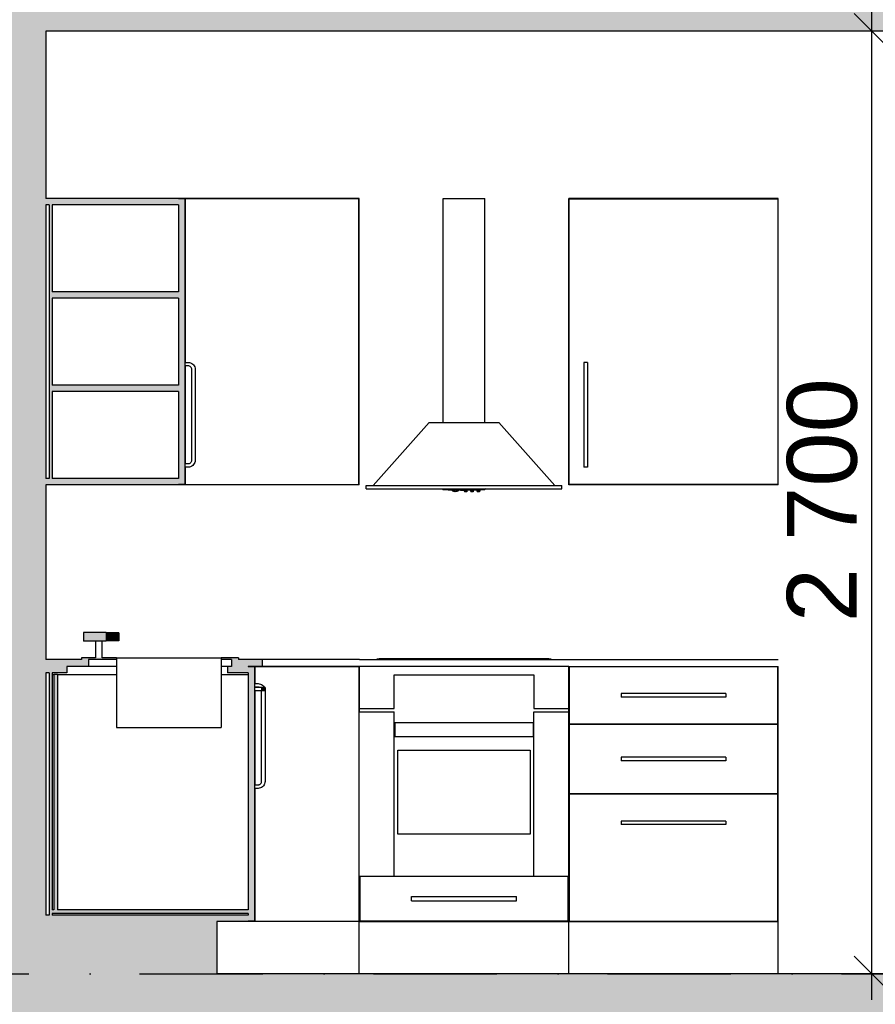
# Model space of a CAD drawing. Header units: millimetres. Extents: x 165469 to 203387225, y -6480348228 to 105421.
# Tile 59 of 67: x 203375506 to 203377957, y -6480306647 to -6480303827. Entities that reach past the tile are written whole.
import ezdxf

# ---------------------------------------------------------------- set-up
doc = ezdxf.new("R2010")
doc.units = ezdxf.units.MM
doc.header["$LTSCALE"] = 0.5
doc.header["$MEASUREMENT"] = 0
doc.linetypes.add('PLINE', pattern=[0])
doc.linetypes.add('Prikk & stiplet', pattern=[1340.555525, 705.555534, -352.777767, 0, -282.222223])
for name, color, linetype in [('24-- Innervegger (Skravur)(Nye konstruksjoner)', 7, 'Continuous'), ('24-- Innervegger(Nye konstruksjoner)', 7, 'Continuous'), ('251- Frittbærende dekker (Skravur)(Nye konstruksjoner)', 7, 'Continuous'), ('251- Frittbærende dekker(Nye konstruksjoner)', 7, 'Continuous'), ('273- Kjøkkeninnredning (Skravur)(Nye konstruksjoner)', 7, 'Continuous'), ('273- Kjøkkeninnredning(Nye konstruksjoner)', 7, 'Continuous'), ('842-M___1_100 Målsetting bygning(Nye konstruksjoner)', 7, 'Continuous')]:
    doc.layers.add(name, color=color, linetype=linetype)
doc.styles.add('GENERATED_STYLE_1', font='arial.ttf')
doc.dimstyles.new('GENERATED_STYLE__1', dxfattribs={"dimtxt": 200, "dimasz": 95, "dimexe": 0.18, "dimexo": 1000, "dimgap": 0, "dimtad": 1, "dimdec": 0, "dimzin": 0, "dimdsep": 46, "dimtxsty": 'GENERATED_STYLE_1', "dimblk": 'ARROWHEAD_6', "dimblk1": 'ARROWHEAD_6', "dimblk2": 'ARROWHEAD_6', "dimcen": 0.09, "dimclrd": 256, "dimclre": 256, "dimclrt": 256, "dimadec": 1, "dimazin": 0, "dimtfac": 1, "dimtdec": 4, "dimtmove": 0, "dimatfit": 3, "dimfxl": 1, "dimtolj": 1, "dimtzin": 0, "dimarcsym": 0})

# ---------------------------------------------------------------- blocks, each defined once
blk = doc.blocks.new('*D240', base_point=(197219726.2, -6480347859.4))
at = {"layer": '842-M___1_100 Målsetting bygning(Nye konstruksjoner)', "linetype": 'PLINE'}
for p, q in [((203377946.8, -6480303859.4), (203377946.8, -6480303784.4)), ((203377996.8, -6480303909.4), (203377896.8, -6480303809.4)), ((203378046.8, -6480303859.4), (203377853.1, -6480303859.4)), ((203377946.8, -6480306559.4), (203377946.8, -6480303859.4)), ((203377896.8, -6480306509.4), (203377996.8, -6480306609.4)), ((203378046.8, -6480306559.4), (203377853.1, -6480306559.4)), ((203377946.8, -6480306634.4), (203377946.8, -6480306559.4))]:
    blk.add_line(p, q, dxfattribs=at)
at = {"layer": '842-M___1_100 Målsetting bygning(Nye konstruksjoner)', "insert": (203377906.8, -6480305552.6), "char_height": 200, "attachment_point": 7, "rotation": 90, "style": 'GENERATED_STYLE_1'}
blk.add_mtext('\\A1;{\\pql;\\fArial|b0|i0|c0|p0;\\W1.000000;2\xa0700}', dxfattribs=at)
blk = doc.blocks.new('ARROWHEAD_6')
at = {"linetype": 'Continuous'}
for p, q in [((-0.5, -0.5), (0.5, 0.5)), ((0, 0), (-1, 0))]:
    blk.add_line(p, q, dxfattribs=at)
blk = doc.blocks.new('*D258', base_point=(197219726.2, -6480347859.4))
at = {"layer": '842-M___1_100 Målsetting bygning(Nye konstruksjoner)', "linetype": 'PLINE'}
for p, q in [((203383298.5, -6480299694.8), (203383298.5, -6480299619.8)), ((203383348.5, -6480299744.8), (203383248.5, -6480299644.8)), ((203383392.2, -6480299694.8), (203383198.5, -6480299694.8)), ((203383298.5, -6480310079.4), (203383298.5, -6480299694.8)), ((203383248.5, -6480310029.4), (203383348.5, -6480310129.4)), ((203383392.2, -6480310079.4), (203383198.5, -6480310079.4)), ((203383298.5, -6480310154.4), (203383298.5, -6480310079.4))]:
    blk.add_line(p, q, dxfattribs=at)
at = {"layer": '842-M___1_100 Målsetting bygning(Nye konstruksjoner)', "insert": (203383258.5, -6480305268.5), "char_height": 200, "attachment_point": 7, "rotation": 90, "style": 'GENERATED_STYLE_1'}
blk.add_mtext('\\A1;{\\pql;\\fArial|b0|i0|c0|p0;\\W1.000000;10390}', dxfattribs=at)

msp = doc.modelspace()

# ---------------------------------------------------------------- hatches: boundary and pattern name
at = {"layer": '24-- Innervegger (Skravur)(Nye konstruksjoner)', "linetype": 'Continuous'}
msp.add_hatch(color=256, dxfattribs=at).paths.add_polyline_path([(203375430.9, -6480303859.4), (203375430.9, -6480306559.4), (203375580.9, -6480306559.4), (203375580.9, -6480303859.4)])
at = {"layer": '251- Frittbærende dekker (Skravur)(Nye konstruksjoner)', "linetype": 'Continuous'}
for points in [[(203380255.5, -6480303794.4), (203370668.5, -6480303794.4), (203370668.5, -6480303859.4), (203380255.5, -6480303859.4)], [(203380303.5, -6480306559.4), (203370607.5, -6480306559.4), (203370607.5, -6480306859.4), (203380303.5, -6480306859.4)]]:
    msp.add_hatch(color=256, dxfattribs=at).paths.add_polyline_path(points)
at = {"layer": '273- Kjøkkeninnredning (Skravur)(Nye konstruksjoner)', "linetype": 'Continuous'}
for points in [[(203375580.9, -6480304357.4), (203375960.9, -6480304357.4), (203375960.9, -6480304339.4), (203375580.9, -6480304339.4)], [(203375589.9, -6480305141.4), (203375598.9, -6480305141.4), (203375598.9, -6480304357.4), (203375589.9, -6480304357.4)], [(203375960.9, -6480305158.4), (203375978.9, -6480305158.4), (203375978.9, -6480304340.4), (203375960.9, -6480304340.4)], [(203375598.9, -6480304606.7), (203375598.9, -6480304624.7), (203375960.9, -6480304624.7), (203375960.9, -6480304606.7)], [(203375598.9, -6480304874), (203375598.9, -6480304892), (203375960.9, -6480304892), (203375960.9, -6480304874)], [(203375580.9, -6480305141.4), (203375580.9, -6480305159.4), (203375960.9, -6480305159.4), (203375960.9, -6480305141.4)], [(203375688.8, -6480305606.4), (203375753.8, -6480305606.4), (203375753.8, -6480305582.4), (203375688.8, -6480305582.4)], [(203375789.8, -6480305606.3), (203375789.8, -6480305582.5), (203375754.8, -6480305582.5), (203375754.8, -6480305606.3)], [(203375682.8, -6480305659.4), (203375782.8, -6480305659.4), (203375782.8, -6480305654.4), (203375682.8, -6480305654.4)], [(203376132.8, -6480305659.4), (203376132.8, -6480305654.4), (203376082.8, -6480305654.4), (203376082.8, -6480305659.4)], [(203375580.9, -6480305679.4), (203375702.8, -6480305679.4), (203375702.8, -6480305659.4), (203375580.9, -6480305659.4)], [(203375580.9, -6480305697.4), (203375640.9, -6480305697.4), (203375640.9, -6480305679.4), (203375580.9, -6480305679.4)], [(203376160.9, -6480305697.4), (203376160.9, -6480305679.4), (203376100.9, -6480305679.4), (203376100.9, -6480305697.4)], [(203376112.8, -6480305659.4), (203376112.8, -6480305679.4), (203376200.9, -6480305679.4), (203376200.9, -6480305659.4)], [(203376160.9, -6480306408.4), (203376178.9, -6480306408.4), (203376178.9, -6480305680.4), (203376160.9, -6480305680.4)], [(203375589.9, -6480306391.4), (203375598.9, -6480306391.4), (203375598.9, -6480305697.4), (203375589.9, -6480305697.4)], [(203375613.9, -6480306376.4), (203375613.9, -6480305702.4), (203375603.9, -6480305702.4), (203375603.9, -6480306376.4)], [(203376198.9, -6480305739.4), (203376198.9, -6480305749.4), (203376208.9, -6480305749.4), (203376208.9, -6480305739.4)], [(203375580.9, -6480306409.4), (203376160.9, -6480306409.4), (203376160.9, -6480306391.4), (203375580.9, -6480306391.4)], [(203375598.9, -6480306386.4), (203376160.9, -6480306386.4), (203376160.9, -6480306376.4), (203375598.9, -6480306376.4)], [(203375580.9, -6480306559.4), (203376070.9, -6480306559.4), (203376070.9, -6480306409.4), (203375580.9, -6480306409.4)]]:
    msp.add_hatch(color=256, dxfattribs=at).paths.add_polyline_path(points)

# ---------------------------------------------------------------- linework, layer by layer
at = {"linetype": 'Prikk & stiplet'}
msp.add_line((203360430.6, -6480306559.4), (203385088.5, -6480306559.4), dxfattribs=at)
at = {"layer": '24-- Innervegger(Nye konstruksjoner)', "linetype": 'PLINE'}
for p, q in [((203375580.9, -6480303859.4), (203375580.9, -6480304339.4)), ((203375580.9, -6480304357.4), (203375580.9, -6480305141.4)), ((203375580.9, -6480305159.4), (203375580.9, -6480305659.4)), ((203375580.9, -6480305697.4), (203375580.9, -6480306391.4))]:
    msp.add_line(p, q, dxfattribs=at)
at = {"layer": '251- Frittbærende dekker(Nye konstruksjoner)', "linetype": 'PLINE'}
for p, q in [((203380242.5, -6480303859.4), (203375580.9, -6480303859.4)), ((203380242.5, -6480306559.4), (203376070.9, -6480306559.4))]:
    msp.add_line(p, q, dxfattribs=at)
at = {"layer": '273- Kjøkkeninnredning(Nye konstruksjoner)', "linetype": 'PLINE'}
for p, q in [((203375960.9, -6480304339.4), (203375580.9, -6480304339.4)), ((203375589.9, -6480304357.4), (203375580.9, -6480304357.4)), ((203375589.9, -6480304357.4), (203375589.9, -6480305141.4)), ((203375598.9, -6480304357.4), (203375598.9, -6480304606.7)), ((203375960.9, -6480304357.4), (203375598.9, -6480304357.4)), ((203375960.9, -6480304339.4), (203375960.9, -6480304340.4)), ((203376460.8, -6480304339.4), (203375960.9, -6480304339.4)), ((203375978.9, -6480304340.4), (203375960.9, -6480304340.4)), ((203375960.9, -6480304357.4), (203375960.9, -6480304606.7)), ((203375978.9, -6480304340.4), (203375978.9, -6480305158.4)), ((203375979.9, -6480304357.4), (203375978.9, -6480304357.4)), ((203376477.8, -6480304340.4), (203375979.9, -6480304340.4)), ((203375979.9, -6480304340.4), (203375979.9, -6480304808.4)), ((203376460.8, -6480304340.4), (203376460.8, -6480304339.4)), ((203376478.8, -6480304339.4), (203376460.8, -6480304339.4)), ((203376477.8, -6480305158.4), (203376477.8, -6480304340.4)), ((203376478.8, -6480305159.4), (203376478.8, -6480304339.4)), ((203376718.8, -6480304339.4), (203376722.5, -6480304339.4)), ((203376718.8, -6480304980.5), (203376718.8, -6480304339.4)), ((203376722.5, -6480304339.4), (203376732.9, -6480304339.4)), ((203376732.9, -6480304339.4), (203376748.8, -6480304339.4)), ((203376748.8, -6480304339.4), (203376768.4, -6480304339.4)), ((203376768.4, -6480304339.4), (203376789.3, -6480304339.4)), ((203376789.3, -6480304339.4), (203376808.8, -6480304339.4)), ((203376808.8, -6480304339.4), (203376824.8, -6480304339.4)), ((203376824.8, -6480304339.4), (203376835.2, -6480304339.4)), ((203376835.2, -6480304339.4), (203376838.8, -6480304339.4)), ((203376838.8, -6480304980.5), (203376838.8, -6480304339.4)), ((203377096.8, -6480304339.4), (203377078.8, -6480304339.4)), ((203377078.8, -6480305159.4), (203377078.8, -6480304339.4)), ((203377079.8, -6480305158.4), (203377079.8, -6480304340.4)), ((203377079.8, -6480304340.4), (203377677.8, -6480304340.4)), ((203377660.8, -6480304339.4), (203377096.8, -6480304339.4)), ((203377096.8, -6480304340.4), (203377096.8, -6480304339.4)), ((203377660.8, -6480304340.4), (203377660.8, -6480304339.4)), ((203377678.8, -6480304339.4), (203377660.8, -6480304339.4)), ((203377677.8, -6480304340.4), (203377677.8, -6480305158.4)), ((203377678.8, -6480305159.4), (203377678.8, -6480304339.4)), ((203375960.9, -6480304606.7), (203375598.9, -6480304606.7)), ((203375598.9, -6480304624.7), (203375598.9, -6480304874)), ((203375960.9, -6480304624.7), (203375598.9, -6480304624.7)), ((203375960.9, -6480304624.7), (203375960.9, -6480304874)), ((203375979.9, -6480304740.4), (203375978.9, -6480304740.4)), ((203375979.9, -6480304758.4), (203375978.9, -6480304758.4)), ((203375978.9, -6480304808.4), (203375988.9, -6480304808.4)), ((203375988.9, -6480304808.4), (203375992.4, -6480304808.7)), ((203375992.4, -6480304808.7), (203375995.7, -6480304809.6)), ((203375995.7, -6480304809.6), (203375998.9, -6480304811.1)), ((203375998.9, -6480304811.1), (203376001.7, -6480304813.1)), ((203377122.4, -6480304808.4), (203377122.4, -6480304808.7)), ((203377132.4, -6480304808.4), (203377122.4, -6480304808.4)), ((203377122.4, -6480304808.7), (203377122.4, -6480304809.6)), ((203377122.4, -6480304809.6), (203377122.4, -6480304811.1)), ((203377122.4, -6480304811.1), (203377122.4, -6480304813.1)), ((203377132.4, -6480304808.4), (203377132.4, -6480304808.7)), ((203377132.4, -6480304808.7), (203377132.4, -6480304809.6)), ((203377132.4, -6480304809.6), (203377132.4, -6480304811.1)), ((203377132.4, -6480304811.1), (203377132.4, -6480304813.1)), ((203375988.9, -6480304818.4), (203375978.9, -6480304818.4)), ((203375979.9, -6480304818.4), (203375979.9, -6480305098.4)), ((203375990.6, -6480304818.5), (203375988.9, -6480304818.4)), ((203375992.3, -6480304819), (203375990.6, -6480304818.5)), ((203375993.9, -6480304819.7), (203375992.3, -6480304819)), ((203375995.3, -6480304820.7), (203375993.9, -6480304819.7)), ((203375996.5, -6480304821.9), (203375995.3, -6480304820.7)), ((203375997.5, -6480304823.4), (203375996.5, -6480304821.9)), ((203375998.3, -6480304825), (203375997.5, -6480304823.4)), ((203375998.7, -6480304826.6), (203375998.3, -6480304825)), ((203375998.9, -6480304828.4), (203375998.7, -6480304826.6)), ((203375998.9, -6480305088.4), (203375998.9, -6480304828.4)), ((203376001.7, -6480304813.1), (203376004.2, -6480304815.5)), ((203376004.2, -6480304815.5), (203376006.2, -6480304818.4)), ((203376006.2, -6480304818.4), (203376007.7, -6480304821.5)), ((203376007.7, -6480304821.5), (203376008.6, -6480304824.9)), ((203376008.6, -6480304824.9), (203376008.9, -6480304828.4)), ((203376008.9, -6480304828.4), (203376008.9, -6480305088.4)), ((203377122.4, -6480304813.1), (203377122.4, -6480304815.5)), ((203377122.4, -6480304815.5), (203377122.4, -6480304818.4)), ((203377122.4, -6480304818.4), (203377122.4, -6480304821.5)), ((203377122.4, -6480304821.5), (203377122.4, -6480304824.9)), ((203377122.4, -6480304824.9), (203377122.4, -6480304828.4)), ((203377122.4, -6480304828.4), (203377122.4, -6480305088.4)), ((203377132.4, -6480304813.1), (203377132.4, -6480304815.5)), ((203377132.4, -6480304815.5), (203377132.4, -6480304818.4)), ((203377132.4, -6480304818.4), (203377132.4, -6480304821.5)), ((203377132.4, -6480304821.5), (203377132.4, -6480304824.9)), ((203377132.4, -6480304824.9), (203377132.4, -6480304828.4)), ((203377132.4, -6480304828.4), (203377132.4, -6480305088.4)), ((203375960.9, -6480304874), (203375598.9, -6480304874)), ((203375598.9, -6480304892), (203375598.9, -6480305141.4)), ((203375960.9, -6480304892), (203375598.9, -6480304892)), ((203375960.9, -6480304892), (203375960.9, -6480305141.4)), ((203376518.8, -6480305160.5), (203376678.8, -6480304980.5)), ((203376678.8, -6480304980.5), (203376878.8, -6480304980.5)), ((203377038.8, -6480305160.5), (203376878.8, -6480304980.5)), ((203375996.5, -6480305094.8), (203375997.5, -6480305093.4)), ((203375997.5, -6480305093.4), (203375998.3, -6480305091.8)), ((203375998.3, -6480305091.8), (203375998.7, -6480305090.1)), ((203375998.7, -6480305090.1), (203375998.9, -6480305088.4)), ((203376008.6, -6480305091.8), (203376007.7, -6480305095.2)), ((203376008.9, -6480305088.4), (203376008.6, -6480305091.8)), ((203377122.4, -6480305088.4), (203377122.4, -6480305091.8)), ((203377122.4, -6480305091.8), (203377122.4, -6480305095.2)), ((203377132.4, -6480305088.4), (203377132.4, -6480305091.8)), ((203377132.4, -6480305091.8), (203377132.4, -6480305095.2)), ((203375978.9, -6480305098.4), (203375988.9, -6480305098.4)), ((203375988.9, -6480305108.4), (203375978.9, -6480305108.4)), ((203375979.9, -6480305108.4), (203375979.9, -6480305158.4)), ((203375988.9, -6480305098.4), (203375990.6, -6480305098.2)), ((203375992.4, -6480305108.1), (203375988.9, -6480305108.4)), ((203375990.6, -6480305098.2), (203375992.3, -6480305097.8)), ((203375992.3, -6480305097.8), (203375993.9, -6480305097)), ((203375995.7, -6480305107.2), (203375992.4, -6480305108.1)), ((203375993.9, -6480305097), (203375995.3, -6480305096)), ((203375995.3, -6480305096), (203375996.5, -6480305094.8)), ((203375998.9, -6480305105.7), (203375995.7, -6480305107.2)), ((203376001.7, -6480305103.7), (203375998.9, -6480305105.7)), ((203376004.2, -6480305101.2), (203376001.7, -6480305103.7)), ((203376006.2, -6480305098.4), (203376004.2, -6480305101.2)), ((203376007.7, -6480305095.2), (203376006.2, -6480305098.4)), ((203377122.4, -6480305095.2), (203377122.4, -6480305098.4)), ((203377122.4, -6480305098.4), (203377122.4, -6480305101.2)), ((203377122.4, -6480305101.2), (203377122.4, -6480305103.7)), ((203377122.4, -6480305103.7), (203377122.4, -6480305105.7)), ((203377122.4, -6480305105.7), (203377122.4, -6480305107.2)), ((203377122.4, -6480305107.2), (203377122.4, -6480305108.1)), ((203377122.4, -6480305108.1), (203377122.4, -6480305108.4)), ((203377132.4, -6480305108.4), (203377122.4, -6480305108.4)), ((203377132.4, -6480305095.2), (203377132.4, -6480305098.4)), ((203377132.4, -6480305098.4), (203377132.4, -6480305101.2)), ((203377132.4, -6480305101.2), (203377132.4, -6480305103.7)), ((203377132.4, -6480305103.7), (203377132.4, -6480305105.7)), ((203377132.4, -6480305105.7), (203377132.4, -6480305107.2)), ((203377132.4, -6480305107.2), (203377132.4, -6480305108.1)), ((203377132.4, -6480305108.1), (203377132.4, -6480305108.4)), ((203375589.9, -6480305141.4), (203375580.9, -6480305141.4)), ((203375960.9, -6480305141.4), (203375598.9, -6480305141.4)), ((203375979.9, -6480305141.4), (203375978.9, -6480305141.4)), ((203375960.9, -6480305159.4), (203375580.9, -6480305159.4)), ((203375960.9, -6480305158.4), (203375960.9, -6480305159.4)), ((203375978.9, -6480305158.4), (203375960.9, -6480305158.4)), ((203376460.8, -6480305159.4), (203375960.9, -6480305159.4)), ((203375979.9, -6480305158.4), (203376477.8, -6480305158.4)), ((203376460.8, -6480305159.4), (203376460.8, -6480305158.4)), ((203376478.8, -6480305159.4), (203376460.8, -6480305159.4)), ((203376498.8, -6480305160.5), (203377058.8, -6480305160.5)), ((203376498.8, -6480305170.5), (203376498.8, -6480305160.5)), ((203376498.8, -6480305170.5), (203377058.8, -6480305170.5)), ((203376716.6, -6480305170.5), (203376719, -6480305172.3)), ((203376719, -6480305172.3), (203376722.6, -6480305172.9)), ((203376722.6, -6480305172.9), (203376733, -6480305173.4)), ((203376733, -6480305173.4), (203376748.9, -6480305173.7)), ((203376743.1, -6480305173.6), (203376746, -6480305176.4)), ((203376746, -6480305176.4), (203376748.7, -6480305176.8)), ((203376748.7, -6480305176.8), (203376751.7, -6480305176.8)), ((203376748.9, -6480305173.7), (203376768.5, -6480305173.9)), ((203376750.1, -6480305173.7), (203376751.8, -6480305177.2)), ((203376751.8, -6480305177.2), (203376753.8, -6480305179.2)), ((203376753.8, -6480305179.2), (203376755.8, -6480305177.2)), ((203376755.8, -6480305177.2), (203376757.5, -6480305173.8)), ((203376756, -6480305176.8), (203376759, -6480305176.8)), ((203376759, -6480305176.8), (203376761.7, -6480305176.4)), ((203376764.3, -6480305173.9), (203376761.7, -6480305176.4)), ((203376768.5, -6480305173.9), (203376789.2, -6480305173.9)), ((203376778.8, -6480305173.9), (203376778.8, -6480305175.3)), ((203376778.8, -6480305175.3), (203376779.3, -6480305175.4)), ((203376779.3, -6480305175.4), (203376780.3, -6480305175.4)), ((203376780.3, -6480305175.4), (203376787.3, -6480305175.4)), ((203376780.3, -6480305175.4), (203376780.3, -6480305176.6)), ((203376780.3, -6480305176.6), (203376780.3, -6480305176.9)), ((203376780.3, -6480305176.9), (203376780.3, -6480305177)), ((203376780.3, -6480305177), (203376780.3, -6480305179.1)), ((203376787.3, -6480305177), (203376780.3, -6480305177)), ((203376787.3, -6480305175.4), (203376788.4, -6480305175.4)), ((203376787.3, -6480305175.4), (203376787.3, -6480305176.6)), ((203376787.3, -6480305176.6), (203376787.3, -6480305176.9)), ((203376787.3, -6480305176.9), (203376787.3, -6480305177)), ((203376787.3, -6480305177), (203376787.3, -6480305179.1)), ((203376788.4, -6480305175.4), (203376788.8, -6480305175.3)), ((203376788.8, -6480305173.9), (203376788.8, -6480305175.3)), ((203376789.2, -6480305173.9), (203376808.7, -6480305173.7)), ((203376796.8, -6480305173.8), (203376796.8, -6480305175.3)), ((203376796.8, -6480305175.3), (203376797.3, -6480305175.4)), ((203376797.3, -6480305175.4), (203376798.3, -6480305175.4)), ((203376798.3, -6480305175.4), (203376805.3, -6480305175.4)), ((203376798.3, -6480305175.4), (203376798.3, -6480305176.6)), ((203376798.3, -6480305176.6), (203376798.3, -6480305176.9)), ((203376798.3, -6480305176.9), (203376798.3, -6480305177)), ((203376798.3, -6480305177), (203376798.3, -6480305179.1)), ((203376805.3, -6480305177), (203376798.3, -6480305177)), ((203376805.3, -6480305175.4), (203376806.4, -6480305175.4)), ((203376805.3, -6480305175.4), (203376805.3, -6480305176.6)), ((203376805.3, -6480305176.6), (203376805.3, -6480305176.9)), ((203376805.3, -6480305176.9), (203376805.3, -6480305177)), ((203376805.3, -6480305177), (203376805.3, -6480305179.1)), ((203376806.4, -6480305175.4), (203376806.8, -6480305175.3)), ((203376806.8, -6480305173.7), (203376806.8, -6480305175.3)), ((203376808.7, -6480305173.7), (203376824.7, -6480305173.4)), ((203376814.8, -6480305173.6), (203376814.8, -6480305175.3)), ((203376814.8, -6480305175.3), (203376815.3, -6480305175.4)), ((203376815.3, -6480305175.4), (203376816.3, -6480305175.4)), ((203376816.3, -6480305175.4), (203376823.3, -6480305175.4)), ((203376816.3, -6480305175.4), (203376816.3, -6480305176.6)), ((203376816.3, -6480305176.6), (203376816.3, -6480305176.9)), ((203376816.3, -6480305176.9), (203376816.3, -6480305177)), ((203376816.3, -6480305177), (203376816.3, -6480305179.1)), ((203376823.3, -6480305177), (203376816.3, -6480305177)), ((203376823.3, -6480305175.4), (203376824.4, -6480305175.4)), ((203376823.3, -6480305175.4), (203376823.3, -6480305176.6)), ((203376823.3, -6480305176.6), (203376823.3, -6480305176.9)), ((203376823.3, -6480305176.9), (203376823.3, -6480305177)), ((203376823.3, -6480305177), (203376823.3, -6480305179.1)), ((203376824.4, -6480305175.4), (203376824.8, -6480305175.3)), ((203376824.7, -6480305173.4), (203376835, -6480305172.9)), ((203376824.8, -6480305173.4), (203376824.8, -6480305175.3)), ((203376835, -6480305172.9), (203376838.6, -6480305172.3)), ((203376841.1, -6480305170.5), (203376838.6, -6480305172.3)), ((203377058.8, -6480305170.5), (203377058.8, -6480305160.5)), ((203377096.8, -6480305159.4), (203377078.8, -6480305159.4)), ((203377677.8, -6480305158.4), (203377079.8, -6480305158.4)), ((203377096.8, -6480305159.4), (203377096.8, -6480305158.4)), ((203377660.8, -6480305159.4), (203377096.8, -6480305159.4)), ((203377660.8, -6480305159.4), (203377660.8, -6480305158.4)), ((203377678.8, -6480305159.4), (203377660.8, -6480305159.4)), ((203376780.3, -6480305179.1), (203376780.3, -6480305179.4)), ((203376780.3, -6480305179.4), (203376780.3, -6480305179.4)), ((203376787.3, -6480305179.4), (203376780.3, -6480305179.4)), ((203376787.3, -6480305179.1), (203376787.3, -6480305179.4)), ((203376798.3, -6480305179.1), (203376798.3, -6480305179.4)), ((203376798.3, -6480305179.4), (203376798.3, -6480305179.4)), ((203376805.3, -6480305179.4), (203376798.3, -6480305179.4)), ((203376805.3, -6480305179.1), (203376805.3, -6480305179.4)), ((203376816.3, -6480305179.1), (203376816.3, -6480305179.4)), ((203376823.3, -6480305179.4), (203376816.3, -6480305179.4)), ((203376823.3, -6480305179.1), (203376823.3, -6480305179.4)), ((203375688.8, -6480305582.4), (203375688.8, -6480305606.4)), ((203375753.8, -6480305582.4), (203375688.8, -6480305582.4)), ((203375753.8, -6480305582.4), (203375753.8, -6480305606.4)), ((203375754.8, -6480305582.5), (203375754.8, -6480305606.3)), ((203375789.8, -6480305582.5), (203375754.8, -6480305582.5)), ((203375789.8, -6480305582.5), (203375789.8, -6480305606.3)), ((203375753.8, -6480305606.4), (203375688.8, -6480305606.4)), ((203375723.5, -6480305606.4), (203375723.5, -6480305654.4)), ((203375742.1, -6480305654.4), (203375742.1, -6480305606.4)), ((203375789.8, -6480305606.3), (203375754.8, -6480305606.3)), ((203375682.8, -6480305654.4), (203375682.8, -6480305659.4)), ((203375723.5, -6480305654.4), (203375682.8, -6480305654.4)), ((203375782.8, -6480305654.4), (203375742.1, -6480305654.4)), ((203375782.8, -6480305654.4), (203375783.1, -6480305654.4)), ((203375783.1, -6480305654.4), (203375784, -6480305654.4)), ((203375784, -6480305654.4), (203375785.5, -6480305654.4)), ((203375785.5, -6480305654.4), (203375787.5, -6480305654.4)), ((203375787.5, -6480305654.4), (203375790, -6480305654.4)), ((203375790, -6480305654.4), (203375792.8, -6480305654.4)), ((203375792.8, -6480305654.4), (203375796, -6480305654.4)), ((203375796, -6480305654.4), (203375799.3, -6480305654.4)), ((203375799.3, -6480305654.4), (203375802.8, -6480305654.4)), ((203375802.8, -6480305654.4), (203376062.8, -6480305654.4)), ((203376062.8, -6480305654.4), (203376066.3, -6480305654.4)), ((203376066.3, -6480305654.4), (203376069.7, -6480305654.4)), ((203376069.7, -6480305654.4), (203376072.8, -6480305654.4)), ((203376072.8, -6480305654.4), (203376075.7, -6480305654.4)), ((203376075.7, -6480305654.4), (203376078.1, -6480305654.4)), ((203376078.1, -6480305654.4), (203376080.1, -6480305654.4)), ((203376080.1, -6480305654.4), (203376081.6, -6480305654.4)), ((203376081.6, -6480305654.4), (203376082.5, -6480305654.4)), ((203376082.5, -6480305654.4), (203376082.8, -6480305654.4)), ((203376132.8, -6480305654.4), (203376082.8, -6480305654.4)), ((203376132.8, -6480305654.4), (203376132.8, -6480305659.4)), ((203376535.6, -6480305657.4), (203376528.8, -6480305658.6)), ((203377022, -6480305657.4), (203376535.6, -6480305657.4)), ((203376564.8, -6480305656.4), (203376578.9, -6480305656.4)), ((203376564.8, -6480305657.4), (203376564.8, -6480305656.4)), ((203376578.9, -6480305656.4), (203376617.3, -6480305656.4)), ((203376578.9, -6480305657.4), (203376578.9, -6480305656.4)), ((203376617.3, -6480305656.4), (203376669.8, -6480305656.4)), ((203376617.3, -6480305657.4), (203376617.3, -6480305656.4)), ((203376669.8, -6480305656.4), (203376722.3, -6480305656.4)), ((203376669.8, -6480305657.4), (203376669.8, -6480305656.4)), ((203376722.3, -6480305656.4), (203376760.8, -6480305656.4)), ((203376722.3, -6480305657.4), (203376722.3, -6480305656.4)), ((203376760.8, -6480305656.4), (203376774.8, -6480305656.4)), ((203376760.8, -6480305657.4), (203376760.8, -6480305656.4)), ((203376774.8, -6480305657.4), (203376774.8, -6480305656.4)), ((203376813.8, -6480305656.4), (203376825.9, -6480305656.4)), ((203376813.8, -6480305657.4), (203376813.8, -6480305656.4)), ((203376825.9, -6480305656.4), (203376848.8, -6480305656.4)), ((203376825.9, -6480305657.4), (203376825.9, -6480305656.4)), ((203376848.8, -6480305656.4), (203376858.6, -6480305656.4)), ((203376848.8, -6480305657.4), (203376848.8, -6480305656.4)), ((203376858.6, -6480305656.4), (203376885.1, -6480305656.4)), ((203376858.6, -6480305657.4), (203376858.6, -6480305656.4)), ((203376885.1, -6480305656.4), (203376921.3, -6480305656.4)), ((203376885.1, -6480305657.4), (203376885.1, -6480305656.4)), ((203376921.3, -6480305656.4), (203376957.6, -6480305656.4)), ((203376921.3, -6480305657.4), (203376921.3, -6480305656.4)), ((203376957.6, -6480305656.4), (203376984.1, -6480305656.4)), ((203376957.6, -6480305657.4), (203376957.6, -6480305656.4)), ((203376984.1, -6480305656.4), (203376993.8, -6480305656.4)), ((203376984.1, -6480305657.4), (203376984.1, -6480305656.4)), ((203376993.8, -6480305657.4), (203376993.8, -6480305656.4)), ((203377028.8, -6480305658.6), (203377022, -6480305657.4)), ((203375682.8, -6480305659.4), (203375580.9, -6480305659.4)), ((203375640.9, -6480305679.4), (203375640.9, -6480305697.4)), ((203375702.8, -6480305679.4), (203375640.9, -6480305679.4)), ((203375702.8, -6480305659.4), (203375702.8, -6480305679.4)), ((203375782.8, -6480305659.4), (203375702.8, -6480305659.4)), ((203375703.1, -6480305679.4), (203375702.8, -6480305679.4)), ((203375704, -6480305679.4), (203375703.1, -6480305679.4)), ((203375705.5, -6480305679.4), (203375704, -6480305679.4)), ((203375707.5, -6480305679.4), (203375705.5, -6480305679.4)), ((203375710, -6480305679.4), (203375707.5, -6480305679.4)), ((203375712.8, -6480305679.4), (203375710, -6480305679.4)), ((203375716, -6480305679.4), (203375712.8, -6480305679.4)), ((203375719.3, -6480305679.4), (203375716, -6480305679.4)), ((203375722.8, -6480305679.4), (203375719.3, -6480305679.4)), ((203375782.8, -6480305679.4), (203375722.8, -6480305679.4)), ((203376112.8, -6480305659.4), (203376082.8, -6480305659.4)), ((203376092.8, -6480305679.4), (203376082.8, -6480305679.4)), ((203376096.3, -6480305679.4), (203376092.8, -6480305679.4)), ((203376099.7, -6480305679.4), (203376096.3, -6480305679.4)), ((203376100.9, -6480305679.4), (203376099.7, -6480305679.4)), ((203376100.9, -6480305679.4), (203376100.9, -6480305697.4)), ((203376112.8, -6480305679.4), (203376100.9, -6480305679.4)), ((203376112.8, -6480305659.4), (203376112.8, -6480305679.4)), ((203376200.9, -6480305659.4), (203376132.8, -6480305659.4)), ((203376160.9, -6480305679.4), (203376160.9, -6480305680.4)), ((203376200.9, -6480305679.4), (203376160.9, -6480305679.4)), ((203376178.9, -6480305680.4), (203376160.9, -6480305680.4)), ((203376178.9, -6480305680.4), (203376178.9, -6480306408.4)), ((203376478.1, -6480305680.4), (203376179.9, -6480305680.4)), ((203376179.9, -6480305680.4), (203376179.9, -6480305728.4)), ((203376479.1, -6480305659.4), (203376200.9, -6480305659.4)), ((203376200.9, -6480305659.4), (203376200.9, -6480305679.4)), ((203376479.1, -6480305679.4), (203376200.9, -6480305679.4)), ((203376461.1, -6480305679.4), (203376461.1, -6480305680.4)), ((203376478.1, -6480306408.4), (203376478.1, -6480305680.4)), ((203376478.8, -6480305679.4), (203376478.8, -6480305799.4)), ((203376479.1, -6480305659.4), (203377078.8, -6480305659.4)), ((203377078.8, -6480305679.4), (203376479.1, -6480305679.4)), ((203376528.8, -6480305659.4), (203376528.8, -6480305658.6)), ((203377028.8, -6480305658.6), (203376528.8, -6480305658.6)), ((203377028.8, -6480305659.4), (203377028.8, -6480305658.6)), ((203377078.8, -6480305659.4), (203377678.8, -6480305659.4)), ((203377078.8, -6480305679.4), (203377678.8, -6480305679.4)), ((203377078.8, -6480305799.4), (203377078.8, -6480305679.4)), ((203377677.8, -6480305680.4), (203377079.8, -6480305680.4)), ((203377079.8, -6480305680.4), (203377079.8, -6480305843.4)), ((203377096.8, -6480305679.4), (203377096.8, -6480305680.4)), ((203377660.8, -6480305679.4), (203377660.8, -6480305680.4)), ((203377677.8, -6480305843.4), (203377677.8, -6480305680.4)), ((203377678.8, -6480306409.4), (203377678.8, -6480305679.4)), ((203375589.9, -6480305697.4), (203375580.9, -6480305697.4)), ((203375589.9, -6480305697.4), (203375589.9, -6480306391.4)), ((203375598.9, -6480305697.4), (203375598.9, -6480306376.4)), ((203375640.9, -6480305697.4), (203375598.9, -6480305697.4)), ((203375598.9, -6480305702.4), (203375603.9, -6480305702.4)), ((203375603.9, -6480305702.4), (203375603.9, -6480306376.4)), ((203375613.9, -6480305702.4), (203375603.9, -6480305702.4)), ((203375613.9, -6480305702.4), (203375782.8, -6480305702.4)), ((203375613.9, -6480305702.4), (203375613.9, -6480306376.4)), ((203376082.8, -6480305702.4), (203376160.9, -6480305702.4)), ((203376160.9, -6480305697.4), (203376100.9, -6480305697.4)), ((203376160.9, -6480305697.4), (203376160.9, -6480306376.4)), ((203376179.9, -6480305697.4), (203376178.9, -6480305697.4)), ((203376578.8, -6480305799.4), (203376578.8, -6480305703.4)), ((203376578.8, -6480305703.4), (203376978.8, -6480305703.4)), ((203376978.8, -6480305703.4), (203376978.8, -6480305799.4)), ((203376178.9, -6480305728.4), (203376188.9, -6480305728.4)), ((203376188.9, -6480305738.4), (203376178.9, -6480305738.4)), ((203376188.9, -6480305739.4), (203376178.9, -6480305739.4)), ((203376179.9, -6480305738.4), (203376179.9, -6480305739.4)), ((203376188.9, -6480305728.4), (203376192.4, -6480305728.7)), ((203376190.6, -6480305738.5), (203376188.9, -6480305738.4)), ((203376190.6, -6480305739.4), (203376188.9, -6480305739.4)), ((203376192.3, -6480305739), (203376190.6, -6480305738.5)), ((203376192.3, -6480305739.4), (203376190.6, -6480305739.4)), ((203376193.2, -6480305739.4), (203376192.3, -6480305739)), ((203376193.9, -6480305739.4), (203376192.3, -6480305739.4)), ((203376192.4, -6480305728.7), (203376195.7, -6480305729.6)), ((203376195.3, -6480305739.4), (203376193.9, -6480305739.4)), ((203376196.5, -6480305739.4), (203376195.3, -6480305739.4)), ((203376195.7, -6480305729.6), (203376198.9, -6480305731.1)), ((203376197.5, -6480305739.4), (203376196.5, -6480305739.4)), ((203376198.3, -6480305739.4), (203376197.5, -6480305739.4)), ((203376198.7, -6480305739.4), (203376198.3, -6480305739.4)), ((203376198.9, -6480305739.4), (203376198.7, -6480305739.4)), ((203376198.9, -6480305731.1), (203376201.7, -6480305733.1)), ((203376198.9, -6480305739.4), (203376198.9, -6480305749.4)), ((203376208.9, -6480305739.4), (203376198.9, -6480305739.4)), ((203376201.7, -6480305733.1), (203376204.2, -6480305735.5)), ((203376204.2, -6480305735.5), (203376206.2, -6480305738.4)), ((203376206.2, -6480305738.4), (203376206.7, -6480305739.4)), ((203376208.9, -6480305739.4), (203376208.9, -6480305749.4)), ((203376188.9, -6480305749.4), (203376178.9, -6480305749.4)), ((203376179.9, -6480305749.4), (203376179.9, -6480306018.4)), ((203376190.6, -6480305749.4), (203376188.9, -6480305749.4)), ((203376192.3, -6480305749.4), (203376190.6, -6480305749.4)), ((203376193.9, -6480305749.4), (203376192.3, -6480305749.4)), ((203376195.3, -6480305749.4), (203376193.9, -6480305749.4)), ((203376196.5, -6480305749.4), (203376195.3, -6480305749.4)), ((203376197.5, -6480305749.4), (203376196.5, -6480305749.4)), ((203376198.3, -6480305749.4), (203376197.5, -6480305749.4)), ((203376198.7, -6480305749.4), (203376198.3, -6480305749.4)), ((203376198.9, -6480305749.4), (203376198.7, -6480305749.4)), ((203376198.9, -6480306008.4), (203376198.9, -6480305749.4)), ((203376208.9, -6480305749.4), (203376198.9, -6480305749.4)), ((203376208.9, -6480305749.4), (203376208.9, -6480306008.4)), ((203377229.1, -6480305756.9), (203377228.8, -6480305756.9)), ((203377228.8, -6480305756.9), (203377228.8, -6480305766.9)), ((203377229.1, -6480305766.9), (203377228.8, -6480305766.9)), ((203377230, -6480305756.9), (203377229.1, -6480305756.9)), ((203377230, -6480305766.9), (203377229.1, -6480305766.9)), ((203377231.5, -6480305756.9), (203377230, -6480305756.9)), ((203377231.5, -6480305766.9), (203377230, -6480305766.9)), ((203377233.5, -6480305756.9), (203377231.5, -6480305756.9)), ((203377233.5, -6480305766.9), (203377231.5, -6480305766.9)), ((203377236, -6480305756.9), (203377233.5, -6480305756.9)), ((203377236, -6480305766.9), (203377233.5, -6480305766.9)), ((203377238.8, -6480305756.9), (203377236, -6480305756.9)), ((203377238.8, -6480305766.9), (203377236, -6480305766.9)), ((203377242, -6480305756.9), (203377238.8, -6480305756.9)), ((203377242, -6480305766.9), (203377238.8, -6480305766.9)), ((203377245.4, -6480305756.9), (203377242, -6480305756.9)), ((203377245.4, -6480305766.9), (203377242, -6480305766.9)), ((203377248.8, -6480305756.9), (203377245.4, -6480305756.9)), ((203377248.8, -6480305766.9), (203377245.4, -6480305766.9)), ((203377508.8, -6480305756.9), (203377248.8, -6480305756.9)), ((203377508.8, -6480305766.9), (203377248.8, -6480305766.9)), ((203377512.3, -6480305756.9), (203377508.8, -6480305756.9)), ((203377512.3, -6480305766.9), (203377508.8, -6480305766.9)), ((203377515.7, -6480305756.9), (203377512.3, -6480305756.9)), ((203377515.7, -6480305766.9), (203377512.3, -6480305766.9)), ((203377518.8, -6480305756.9), (203377515.7, -6480305756.9)), ((203377518.8, -6480305766.9), (203377515.7, -6480305766.9)), ((203377521.7, -6480305756.9), (203377518.8, -6480305756.9)), ((203377521.7, -6480305766.9), (203377518.8, -6480305766.9)), ((203377524.2, -6480305756.9), (203377521.7, -6480305756.9)), ((203377524.2, -6480305766.9), (203377521.7, -6480305766.9)), ((203377526.2, -6480305756.9), (203377524.2, -6480305756.9)), ((203377526.2, -6480305766.9), (203377524.2, -6480305766.9)), ((203377527.6, -6480305756.9), (203377526.2, -6480305756.9)), ((203377527.6, -6480305766.9), (203377526.2, -6480305766.9)), ((203377528.5, -6480305756.9), (203377527.6, -6480305756.9)), ((203377528.5, -6480305766.9), (203377527.6, -6480305766.9)), ((203377528.8, -6480305756.9), (203377528.5, -6480305756.9)), ((203377528.8, -6480305766.9), (203377528.5, -6480305766.9)), ((203377528.8, -6480305756.9), (203377528.8, -6480305766.9)), ((203376478.8, -6480305799.4), (203376478.8, -6480305809.4)), ((203376478.8, -6480305799.4), (203376578.8, -6480305799.4)), ((203376478.8, -6480305809.4), (203376578.8, -6480305809.4)), ((203376478.8, -6480306279.4), (203376478.8, -6480305809.4)), ((203376578.8, -6480306279.4), (203376578.8, -6480305809.4)), ((203376978.8, -6480305799.4), (203377078.8, -6480305799.4)), ((203376978.8, -6480305809.4), (203377078.8, -6480305809.4)), ((203376978.8, -6480306279.4), (203376978.8, -6480305809.4)), ((203377078.8, -6480305809.4), (203377078.8, -6480305799.4)), ((203377078.8, -6480306279.4), (203377078.8, -6480305809.4)), ((203375782.8, -6480305854.4), (203376082.8, -6480305854.4)), ((203376580.2, -6480305839.4), (203376639.9, -6480305839.4)), ((203376580.2, -6480305839.4), (203376580.2, -6480305879.4)), ((203376639.9, -6480305839.4), (203376709.1, -6480305839.4)), ((203376709.1, -6480305839.4), (203376778.8, -6480305839.4)), ((203376778.8, -6480305839.4), (203376848.6, -6480305839.4)), ((203376848.6, -6480305839.4), (203376917.8, -6480305839.4)), ((203376917.8, -6480305839.4), (203376977.5, -6480305839.4)), ((203376977.5, -6480305879.4), (203376977.5, -6480305839.4)), ((203377079.8, -6480305843.4), (203377677.8, -6480305843.4)), ((203377677.8, -6480305845.4), (203377079.8, -6480305845.4)), ((203377079.8, -6480305845.4), (203377079.8, -6480306043.4)), ((203377096.8, -6480305845.4), (203377096.8, -6480305843.4)), ((203377660.8, -6480305845.4), (203377660.8, -6480305843.4)), ((203377677.8, -6480306043.4), (203377677.8, -6480305845.4)), ((203376580.2, -6480305879.4), (203376639.9, -6480305879.4)), ((203376639.9, -6480305879.4), (203376709.1, -6480305879.4)), ((203376709.1, -6480305879.4), (203376778.8, -6480305879.4)), ((203376778.8, -6480305879.4), (203376848.6, -6480305879.4)), ((203376848.6, -6480305879.4), (203376917.8, -6480305879.4)), ((203376917.8, -6480305879.4), (203376977.5, -6480305879.4)), ((203376588.8, -6480306159.4), (203376588.8, -6480305919.4)), ((203376588.8, -6480305919.4), (203376968.8, -6480305919.4)), ((203376968.8, -6480305919.4), (203376968.8, -6480306159.4)), ((203377229.1, -6480305939.4), (203377228.8, -6480305939.4)), ((203377228.8, -6480305939.4), (203377228.8, -6480305949.4)), ((203377230, -6480305939.4), (203377229.1, -6480305939.4)), ((203377231.5, -6480305939.4), (203377230, -6480305939.4)), ((203377233.5, -6480305939.4), (203377231.5, -6480305939.4)), ((203377236, -6480305939.4), (203377233.5, -6480305939.4)), ((203377238.8, -6480305939.4), (203377236, -6480305939.4)), ((203377242, -6480305939.4), (203377238.8, -6480305939.4)), ((203377245.4, -6480305939.4), (203377242, -6480305939.4)), ((203377248.8, -6480305939.4), (203377245.4, -6480305939.4)), ((203377508.8, -6480305939.4), (203377248.8, -6480305939.4)), ((203377512.3, -6480305939.4), (203377508.8, -6480305939.4)), ((203377515.7, -6480305939.4), (203377512.3, -6480305939.4)), ((203377518.8, -6480305939.4), (203377515.7, -6480305939.4)), ((203377521.7, -6480305939.4), (203377518.8, -6480305939.4)), ((203377524.2, -6480305939.4), (203377521.7, -6480305939.4)), ((203377526.2, -6480305939.4), (203377524.2, -6480305939.4)), ((203377527.6, -6480305939.4), (203377526.2, -6480305939.4)), ((203377528.5, -6480305939.4), (203377527.6, -6480305939.4)), ((203377528.8, -6480305939.4), (203377528.5, -6480305939.4)), ((203377528.8, -6480305939.4), (203377528.8, -6480305949.4)), ((203377229.1, -6480305949.4), (203377228.8, -6480305949.4)), ((203377230, -6480305949.4), (203377229.1, -6480305949.4)), ((203377231.5, -6480305949.4), (203377230, -6480305949.4)), ((203377233.5, -6480305949.4), (203377231.5, -6480305949.4)), ((203377236, -6480305949.4), (203377233.5, -6480305949.4)), ((203377238.8, -6480305949.4), (203377236, -6480305949.4)), ((203377242, -6480305949.4), (203377238.8, -6480305949.4)), ((203377245.4, -6480305949.4), (203377242, -6480305949.4)), ((203377248.8, -6480305949.4), (203377245.4, -6480305949.4)), ((203377508.8, -6480305949.4), (203377248.8, -6480305949.4)), ((203377512.3, -6480305949.4), (203377508.8, -6480305949.4)), ((203377515.7, -6480305949.4), (203377512.3, -6480305949.4)), ((203377518.8, -6480305949.4), (203377515.7, -6480305949.4)), ((203377521.7, -6480305949.4), (203377518.8, -6480305949.4)), ((203377524.2, -6480305949.4), (203377521.7, -6480305949.4)), ((203377526.2, -6480305949.4), (203377524.2, -6480305949.4)), ((203377527.6, -6480305949.4), (203377526.2, -6480305949.4)), ((203377528.5, -6480305949.4), (203377527.6, -6480305949.4)), ((203377528.8, -6480305949.4), (203377528.5, -6480305949.4)), ((203376178.9, -6480306018.4), (203376188.9, -6480306018.4)), ((203376188.9, -6480306018.4), (203376190.6, -6480306018.2)), ((203376190.6, -6480306018.2), (203376192.3, -6480306017.8)), ((203376192.3, -6480306017.8), (203376193.9, -6480306017)), ((203376193.9, -6480306017), (203376195.3, -6480306016)), ((203376195.3, -6480306016), (203376196.5, -6480306014.8)), ((203376196.5, -6480306014.8), (203376197.5, -6480306013.4)), ((203376197.5, -6480306013.4), (203376198.3, -6480306011.8)), ((203376198.3, -6480306011.8), (203376198.7, -6480306010.1)), ((203376198.7, -6480306010.1), (203376198.9, -6480306008.4)), ((203376201.7, -6480306023.7), (203376198.9, -6480306025.7)), ((203376204.2, -6480306021.2), (203376201.7, -6480306023.7)), ((203376206.2, -6480306018.4), (203376204.2, -6480306021.2)), ((203376207.7, -6480306015.2), (203376206.2, -6480306018.4)), ((203376208.6, -6480306011.8), (203376207.7, -6480306015.2)), ((203376208.9, -6480306008.4), (203376208.6, -6480306011.8)), ((203376188.9, -6480306028.4), (203376178.9, -6480306028.4)), ((203376179.9, -6480306035.4), (203376178.9, -6480306035.4)), ((203376179.9, -6480306028.4), (203376179.9, -6480306408.4)), ((203376192.4, -6480306028.1), (203376188.9, -6480306028.4)), ((203376195.7, -6480306027.2), (203376192.4, -6480306028.1)), ((203376198.9, -6480306025.7), (203376195.7, -6480306027.2)), ((203377079.8, -6480306043.4), (203377677.8, -6480306043.4)), ((203377677.8, -6480306045.4), (203377079.8, -6480306045.4)), ((203377079.8, -6480306045.4), (203377079.8, -6480306408.4)), ((203377096.8, -6480306045.4), (203377096.8, -6480306043.4)), ((203377660.8, -6480306045.4), (203377660.8, -6480306043.4)), ((203377677.8, -6480306408.4), (203377677.8, -6480306045.4)), ((203376179.9, -6480306053.4), (203376178.9, -6480306053.4)), ((203377229.1, -6480306121.9), (203377228.8, -6480306121.9)), ((203377228.8, -6480306121.9), (203377228.8, -6480306131.9)), ((203377229.1, -6480306131.9), (203377228.8, -6480306131.9)), ((203377230, -6480306121.9), (203377229.1, -6480306121.9)), ((203377230, -6480306131.9), (203377229.1, -6480306131.9)), ((203377231.5, -6480306121.9), (203377230, -6480306121.9)), ((203377231.5, -6480306131.9), (203377230, -6480306131.9)), ((203377233.5, -6480306121.9), (203377231.5, -6480306121.9)), ((203377233.5, -6480306131.9), (203377231.5, -6480306131.9)), ((203377236, -6480306121.9), (203377233.5, -6480306121.9)), ((203377236, -6480306131.9), (203377233.5, -6480306131.9)), ((203377238.8, -6480306121.9), (203377236, -6480306121.9)), ((203377238.8, -6480306131.9), (203377236, -6480306131.9)), ((203377242, -6480306121.9), (203377238.8, -6480306121.9)), ((203377242, -6480306131.9), (203377238.8, -6480306131.9)), ((203377245.4, -6480306121.9), (203377242, -6480306121.9)), ((203377245.4, -6480306131.9), (203377242, -6480306131.9)), ((203377248.8, -6480306121.9), (203377245.4, -6480306121.9)), ((203377248.8, -6480306131.9), (203377245.4, -6480306131.9)), ((203377508.8, -6480306121.9), (203377248.8, -6480306121.9)), ((203377508.8, -6480306131.9), (203377248.8, -6480306131.9)), ((203377512.3, -6480306121.9), (203377508.8, -6480306121.9)), ((203377512.3, -6480306131.9), (203377508.8, -6480306131.9)), ((203377515.7, -6480306121.9), (203377512.3, -6480306121.9)), ((203377515.7, -6480306131.9), (203377512.3, -6480306131.9)), ((203377518.8, -6480306121.9), (203377515.7, -6480306121.9)), ((203377518.8, -6480306131.9), (203377515.7, -6480306131.9)), ((203377521.7, -6480306121.9), (203377518.8, -6480306121.9)), ((203377521.7, -6480306131.9), (203377518.8, -6480306131.9)), ((203377524.2, -6480306121.9), (203377521.7, -6480306121.9)), ((203377524.2, -6480306131.9), (203377521.7, -6480306131.9)), ((203377526.2, -6480306121.9), (203377524.2, -6480306121.9)), ((203377526.2, -6480306131.9), (203377524.2, -6480306131.9)), ((203377527.6, -6480306121.9), (203377526.2, -6480306121.9)), ((203377527.6, -6480306131.9), (203377526.2, -6480306131.9)), ((203377528.5, -6480306121.9), (203377527.6, -6480306121.9)), ((203377528.5, -6480306131.9), (203377527.6, -6480306131.9)), ((203377528.8, -6480306121.9), (203377528.5, -6480306121.9)), ((203377528.8, -6480306131.9), (203377528.5, -6480306131.9)), ((203377528.8, -6480306121.9), (203377528.8, -6480306131.9)), ((203376968.8, -6480306159.4), (203376588.8, -6480306159.4)), ((203376478.8, -6480306279.4), (203376578.8, -6480306279.4)), ((203376478.8, -6480306389.4), (203376478.8, -6480306279.4)), ((203377077.3, -6480306280.9), (203376480.3, -6480306280.9)), ((203376480.3, -6480306280.9), (203376480.3, -6480306407.9)), ((203376498.8, -6480306280.9), (203376498.8, -6480306279.4)), ((203376578.8, -6480306279.4), (203376978.8, -6480306279.4)), ((203376978.8, -6480306279.4), (203377078.8, -6480306279.4)), ((203377058.8, -6480306280.9), (203377058.8, -6480306279.4)), ((203377077.3, -6480306407.9), (203377077.3, -6480306280.9)), ((203377078.8, -6480306389.4), (203377078.8, -6480306279.4)), ((203376628.8, -6480306338.4), (203376630.9, -6480306338.4)), ((203376628.8, -6480306350.4), (203376628.8, -6480306338.4)), ((203376628.8, -6480306350.4), (203376630.9, -6480306350.4)), ((203376630.9, -6480306338.4), (203376636.3, -6480306338.4)), ((203376630.9, -6480306350.4), (203376636.3, -6480306350.4)), ((203376636.3, -6480306338.4), (203376643.8, -6480306338.4)), ((203376636.3, -6480306350.4), (203376643.8, -6480306350.4)), ((203376643.8, -6480306338.4), (203376913.8, -6480306338.4)), ((203376643.8, -6480306350.4), (203376913.8, -6480306350.4)), ((203376913.8, -6480306338.4), (203376921.3, -6480306338.4)), ((203376913.8, -6480306350.4), (203376921.3, -6480306350.4)), ((203376921.3, -6480306338.4), (203376926.8, -6480306338.4)), ((203376921.3, -6480306350.4), (203376926.8, -6480306350.4)), ((203376926.8, -6480306338.4), (203376928.8, -6480306338.4)), ((203376926.8, -6480306350.4), (203376928.8, -6480306350.4)), ((203376928.8, -6480306350.4), (203376928.8, -6480306338.4)), ((203375589.9, -6480306391.4), (203375580.9, -6480306391.4)), ((203375603.9, -6480306376.4), (203375598.9, -6480306376.4)), ((203375598.9, -6480306386.4), (203375598.9, -6480306391.4)), ((203376160.9, -6480306386.4), (203375598.9, -6480306386.4)), ((203376160.9, -6480306391.4), (203375598.9, -6480306391.4)), ((203376160.9, -6480306376.4), (203375613.9, -6480306376.4)), ((203376160.9, -6480306386.4), (203376160.9, -6480306391.4)), ((203376179.9, -6480306391.4), (203376178.9, -6480306391.4)), ((203376478.8, -6480306409.4), (203376478.8, -6480306389.4)), ((203377078.8, -6480306409.4), (203377078.8, -6480306389.4)), ((203376070.9, -6480306409.4), (203376070.9, -6480306559.4)), ((203376160.9, -6480306409.4), (203376070.9, -6480306409.4)), ((203376160.9, -6480306408.4), (203376160.9, -6480306409.4)), ((203376178.9, -6480306408.4), (203376160.9, -6480306408.4)), ((203376461.1, -6480306409.4), (203376160.9, -6480306409.4)), ((203376179.9, -6480306408.4), (203376478.1, -6480306408.4)), ((203376461.1, -6480306409.4), (203376461.1, -6480306408.4)), ((203376478.8, -6480306409.4), (203376461.1, -6480306409.4)), ((203376478.8, -6480306409.4), (203376498.8, -6480306409.4)), ((203376478.8, -6480306559.4), (203376478.8, -6480306409.4)), ((203376480.3, -6480306407.9), (203377077.3, -6480306407.9)), ((203376498.8, -6480306409.4), (203377058.8, -6480306409.4)), ((203377058.8, -6480306409.4), (203377078.8, -6480306409.4)), ((203377078.8, -6480306409.4), (203377096.8, -6480306409.4)), ((203377078.8, -6480306559.4), (203377078.8, -6480306409.4)), ((203377079.8, -6480306408.4), (203377677.8, -6480306408.4)), ((203377096.8, -6480306409.4), (203377096.8, -6480306408.4)), ((203377096.8, -6480306409.4), (203377660.8, -6480306409.4)), ((203377660.8, -6480306409.4), (203377660.8, -6480306408.4)), ((203377660.8, -6480306409.4), (203377678.8, -6480306409.4)), ((203377678.8, -6480306559.4), (203377678.8, -6480306409.4))]:
    msp.add_line(p, q, dxfattribs=at)
at = {"layer": '273- Kjøkkeninnredning(Nye konstruksjoner)', "linetype": 'PLINE', "flags": 128}
for points in [[(203375782.8, -6480305654.4), (203375782.8, -6480305659.4), (203375782.8, -6480305854.4)], [(203376082.8, -6480305654.4), (203376082.8, -6480305659.4), (203376082.8, -6480305854.4)]]:
    msp.add_lwpolyline(points, dxfattribs=at)

# ---------------------------------------------------------------- dimensions: what is measured, and where the dimension line sits
at = {"layer": '842-M___1_100 Målsetting bygning(Nye konstruksjoner)', "linetype": 'Continuous'}
dim = msp.add_linear_dim(base=(203383298.5, -6480299694.8), p1=(203382688.5, -6480310079.4), p2=(203372705.5, -6480299694.8), angle=90, text='10390', dimstyle='GENERATED_STYLE__1', dxfattribs=at)
dim.commit()
dim.dimension.update_dxf_attribs({"geometry": '*D258', "text_midpoint": (203383158.5, -6480304887.9), "dimtype": 160, "text_rotation": 90})
dim = msp.add_linear_dim(base=(203377946.8, -6480303859.4), p1=(203380242.5, -6480306559.4), p2=(203380242.5, -6480303859.4), angle=90, dimstyle='GENERATED_STYLE__1', dxfattribs=at)
dim.commit()
dim.dimension.update_dxf_attribs({"geometry": '*D240', "text_midpoint": (203377806.8, -6480305209.5), "dimtype": 160, "text_rotation": 90})

doc.saveas('drawing.dxf')
